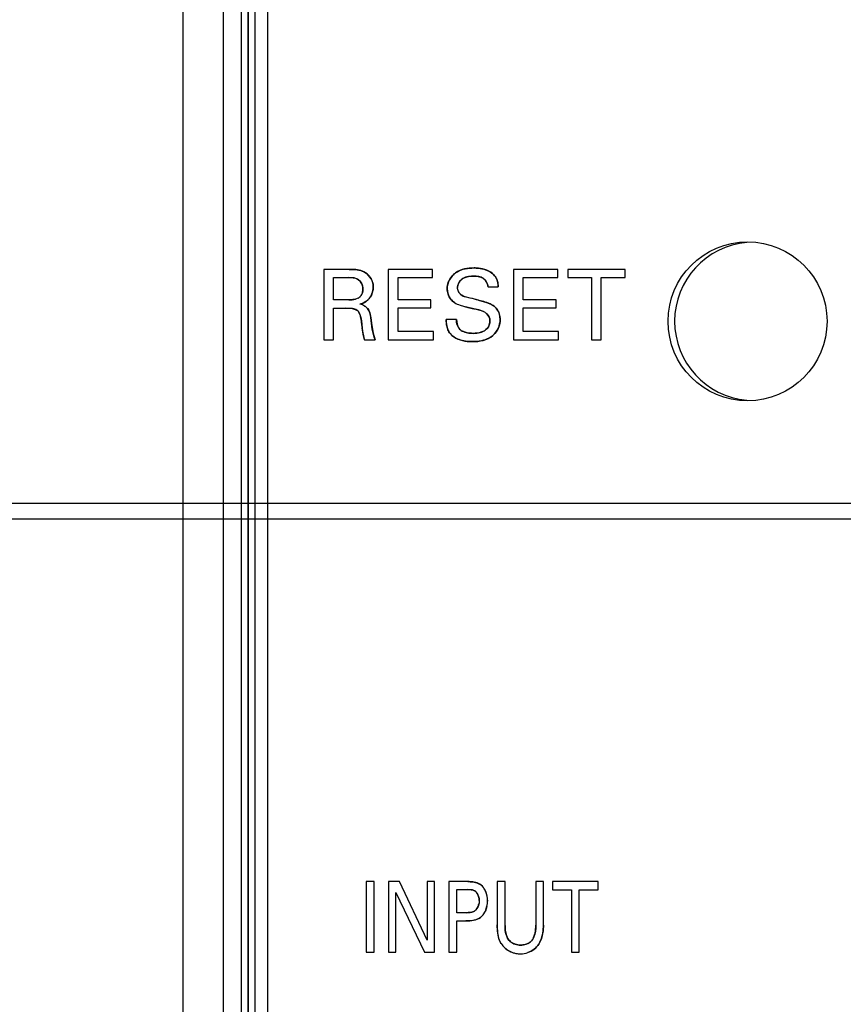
# Model space of a CAD drawing. Header units: inches. Extents: x 0 to 34, y 0 to 22.
# Tile 14 of 139: x 5.954 to 6.567, y 14.652 to 15.386. Entities that reach past the tile are written whole.
import ezdxf

# ---------------------------------------------------------------- set-up
doc = ezdxf.new("R2010")
doc.units = ezdxf.units.IN
doc.header["$LTSCALE"] = 1.87
doc.header["$MEASUREMENT"] = 0
doc.layers.get('0').update_dxf_attribs({"linetype": 'CONTINUOUS'})
doc.layers.add('02___PRT_ALL_AXES', color=7, linetype='CONTINUOUS')
doc.layers.add('DIMENSIONS', color=7, linetype='CONTINUOUS')
doc.styles.get("Standard").update_dxf_attribs({"font": 'txt', "width": 0.8})
doc.dimstyles.new('DIMSTYLE_1', dxfattribs={"dimtxt": 0.125, "dimasz": 0.18, "dimexe": 0.125, "dimexo": 0.0625, "dimgap": 0.03125, "dimtad": 0, "dimtih": 1, "dimtoh": 1, "dimdsep": 46, "dimtxsty": 'STANDARD', "dimblk": '_FILLED', "dimblk1": '_FILLED', "dimblk2": '_FILLED', "dimcen": 0.09, "dimazin": 2, "dimtp": 0.001, "dimtm": 0.001, "dimtfac": 1, "dimtofl": 0, "dimtmove": 0, "dimatfit": 3, "dimldrblk": '_FILLED', "dimfxl": 1, "dimtolj": 1, "dimarcsym": 0})

# ---------------------------------------------------------------- blocks, each defined once
blk = doc.blocks.new('*D14')
at = {"layer": 'DIMENSIONS', "color": 2, "linetype": 'CONTINUOUS'}
blk.add_line((7.22993, 17.80067), (5.38823, 17.80067), dxfattribs=at)
at = {"layer": 'DIMENSIONS', "color": 2, "linetype": 'CONTINUOUS', "insert": (5.32573, 17.86317), "char_height": 0.125, "width": 1.325, "attachment_point": 3, "line_spacing_factor": 0.9}
blk.add_mtext('88.11{\\ftxt.shx;\\W1.000000;\\H0.125000; }[3.469]', dxfattribs=at)
blk = doc.blocks.new('_FILLED')
at = {"color": 0, "linetype": 'BYBLOCK'}
blk.add_solid([(0, 0), (-1, 0.1736), (-1, -0.1736)], dxfattribs=at)
blk = doc.blocks.new('*D19')
at = {"layer": 'DIMENSIONS', "color": 2, "linetype": 'CONTINUOUS'}
for p, q in [((5.62383, 15.93363), (5.54962, 15.82427)), ((6.39145, 15.93363), (5.62383, 15.93363)), ((5.54962, 15.82427), (5.38823, 15.82427))]:
    blk.add_line(p, q, dxfattribs=at)
at = {"layer": 'DIMENSIONS', "color": 2, "linetype": 'CONTINUOUS', "insert": (5.32573, 15.88677), "char_height": 0.125, "width": 1.325, "attachment_point": 3, "line_spacing_factor": 0.9}
blk.add_mtext('40.69{\\ftxt.shx;\\W1.000000;\\H0.125000; }[1.602]', dxfattribs=at)
blk = doc.blocks.new('*D20')
at = {"layer": 'DIMENSIONS', "color": 2, "linetype": 'CONTINUOUS'}
blk.add_line((7.68498, 15.02548), (5.38823, 15.02548), dxfattribs=at)
at = {"layer": 'DIMENSIONS', "color": 2, "linetype": 'CONTINUOUS', "insert": (5.32573, 15.08798), "char_height": 0.125, "width": 1.225, "attachment_point": 3, "line_spacing_factor": 0.9}
blk.add_mtext('17.62{\\ftxt.shx;\\W1.000000;\\H0.125000; }[.694]', dxfattribs=at)
blk = doc.blocks.new('*D21')
at = {"layer": 'DIMENSIONS', "color": 2, "linetype": 'CONTINUOUS'}
for p, q in [((5.76869, 15.01381), (5.68094, 14.86756)), ((6.64248, 15.01381), (5.76869, 15.01381)), ((5.68094, 14.86756), (5.38823, 14.86756))]:
    blk.add_line(p, q, dxfattribs=at)
at = {"layer": 'DIMENSIONS', "color": 2, "linetype": 'CONTINUOUS', "insert": (5.32573, 14.93006), "char_height": 0.125, "width": 1.225, "attachment_point": 3, "line_spacing_factor": 0.9}
blk.add_mtext('17.33{\\ftxt.shx;\\W1.000000;\\H0.125000; }[.682]', dxfattribs=at)
blk = doc.blocks.new('*D22')
at = {"layer": 'DIMENSIONS', "color": 2, "linetype": 'CONTINUOUS'}
blk.add_line((7.68522, 15.98946), (5.38823, 15.98946), dxfattribs=at)
at = {"layer": 'DIMENSIONS', "color": 2, "linetype": 'CONTINUOUS', "insert": (5.32573, 16.05196), "char_height": 0.125, "width": 1.325, "attachment_point": 3, "line_spacing_factor": 0.9}
blk.add_mtext('42.11{\\ftxt.shx;\\W1.000000;\\H0.125000; }[1.658]', dxfattribs=at)
blk = doc.blocks.new('*D26')
at = {"layer": 'DIMENSIONS', "color": 2, "linetype": 'CONTINUOUS'}
blk.add_line((8.07229, 15.75194), (8.07229, 13.64417), dxfattribs=at)
at = {"layer": 'DIMENSIONS', "color": 2, "linetype": 'CONTINUOUS', "insert": (8.00979, 13.58167), "char_height": 0.125, "width": 1.325, "attachment_point": 3, "rotation": 90, "line_spacing_factor": 0.9}
blk.add_mtext('50.71{\\ftxt.shx;\\W1.000000;\\H0.125000; }[1.997]', dxfattribs=at)
blk = doc.blocks.new('*D28')
at = {"layer": 'DIMENSIONS', "color": 2, "linetype": 'CONTINUOUS'}
blk.add_line((6.88729, 14.71258), (6.88729, 13.64417), dxfattribs=at)
at = {"layer": 'DIMENSIONS', "color": 2, "linetype": 'CONTINUOUS', "insert": (6.82479, 13.58167), "char_height": 0.125, "width": 1.225, "attachment_point": 3, "rotation": 90, "line_spacing_factor": 0.9}
blk.add_mtext('20.61{\\ftxt.shx;\\W1.000000;\\H0.125000; }[.812]', dxfattribs=at)
blk = doc.blocks.new('*D32')
at = {"layer": 'DIMENSIONS', "color": 2, "linetype": 'CONTINUOUS'}
blk.add_line((9.49639, 15.40217), (5.38823, 15.40217), dxfattribs=at)
at = {"layer": 'DIMENSIONS', "color": 2, "linetype": 'CONTINUOUS', "insert": (5.32573, 15.46467), "char_height": 0.125, "width": 1.325, "attachment_point": 3, "line_spacing_factor": 0.9}
blk.add_mtext('27.19{\\ftxt.shx;\\W1.000000;\\H0.125000; }[1.071]', dxfattribs=at)
blk = doc.blocks.new('*D33')
at = {"layer": 'DIMENSIONS', "color": 2, "linetype": 'CONTINUOUS'}
blk.add_line((9.55889, 15.21466), (9.55889, 13.64417), dxfattribs=at)
at = {"layer": 'DIMENSIONS', "color": 2, "linetype": 'CONTINUOUS', "insert": (9.49639, 13.58167), "char_height": 0.125, "width": 1.325, "attachment_point": 3, "rotation": 90, "line_spacing_factor": 0.9}
blk.add_mtext('88.47{\\ftxt.shx;\\W1.000000;\\H0.125000; }[3.483]', dxfattribs=at)

msp = doc.modelspace()

# ---------------------------------------------------------------- linework, layer by layer
at = {"color": 7, "linetype": 'CONTINUOUS'}
for p, q in [((6.07573, 17.69974), (6.07573, 14.4326)), ((6.10573, 17.69974), (6.10573, 14.4326)), ((6.11951, 14.44774), (6.11951, 17.68459)), ((6.12443, 14.44774), (6.12443, 17.68459)), ((6.12478, 14.44774), (6.12478, 17.68459)), ((6.1297, 14.44774), (6.1297, 17.68459)), ((6.18084, 15.19988), (6.18084, 15.14725)), ((6.19965, 15.19988), (6.18084, 15.19988)), ((6.22875, 15.19988), (6.22875, 15.14725)), ((6.26178, 15.19988), (6.22875, 15.19988)), ((6.26178, 15.19369), (6.26178, 15.19988)), ((6.32194, 15.19988), (6.32194, 15.14725)), ((6.35496, 15.19988), (6.32194, 15.19988)), ((6.35496, 15.19369), (6.35496, 15.19988)), ((6.36248, 15.19988), (6.36248, 15.19369)), ((6.40498, 15.19988), (6.36248, 15.19988)), ((6.40498, 15.19369), (6.40498, 15.19988)), ((6.18792, 15.17721), (6.18792, 15.19375)), ((6.18792, 15.19375), (6.19943, 15.19375)), ((6.23604, 15.17727), (6.23604, 15.19369)), ((6.23604, 15.19369), (6.26178, 15.19369)), ((6.32923, 15.17727), (6.32923, 15.19369)), ((6.32923, 15.19369), (6.35496, 15.19369)), ((6.36248, 15.19369), (6.38012, 15.19369)), ((6.38012, 15.19369), (6.38012, 15.14725)), ((6.38734, 15.14725), (6.38734, 15.19369)), ((6.38734, 15.19369), (6.40498, 15.19369)), ((6.30304, 15.18676), (6.31063, 15.18676)), ((6.19943, 15.17721), (6.18792, 15.17721)), ((6.20636, 15.17837), (6.20435, 15.17759)), ((6.21208, 15.17586), (6.21387, 15.17736)), ((6.26054, 15.17727), (6.23604, 15.17727)), ((6.26054, 15.17116), (6.26054, 15.17727)), ((6.28978, 15.17844), (6.28604, 15.17937)), ((6.29408, 15.17734), (6.28978, 15.17844)), ((6.35372, 15.17727), (6.32923, 15.17727)), ((6.35372, 15.17116), (6.35372, 15.17727)), ((6.18806, 15.14725), (6.18806, 15.17101)), ((6.18806, 15.17101), (6.19725, 15.17101)), ((6.23604, 15.15366), (6.23604, 15.17116)), ((6.23604, 15.17116), (6.26054, 15.17116)), ((6.28221, 15.17317), (6.28807, 15.17157)), ((6.32923, 15.15366), (6.32923, 15.17116)), ((6.32923, 15.17116), (6.35372, 15.17116)), ((6.27942, 15.16263), (6.27184, 15.16263)), ((6.26236, 15.15366), (6.23604, 15.15366)), ((6.26236, 15.14725), (6.26236, 15.15366)), ((6.35555, 15.15366), (6.32923, 15.15366)), ((6.35555, 15.14725), (6.35555, 15.15366)), ((6.18084, 15.14725), (6.18806, 15.14725)), ((6.21117, 15.14725), (6.21897, 15.14725)), ((6.22875, 15.14725), (6.26236, 15.14725)), ((6.32194, 15.14725), (6.35555, 15.14725)), ((6.38012, 15.14725), (6.38734, 15.14725)), ((6.21233, 14.74375), (6.21233, 14.69111)), ((6.21816, 14.74375), (6.21233, 14.74375)), ((6.21816, 14.69111), (6.21816, 14.74375)), ((6.22896, 14.74375), (6.22896, 14.69111)), ((6.23706, 14.74375), (6.22896, 14.74375)), ((6.25775, 14.70022), (6.23706, 14.74375)), ((6.25775, 14.74375), (6.25775, 14.70022)), ((6.26311, 14.74375), (6.25775, 14.74375)), ((6.26311, 14.69111), (6.26311, 14.74375)), ((6.27394, 14.74375), (6.27394, 14.69111)), ((6.28804, 14.74375), (6.27394, 14.74375)), ((6.30987, 14.74375), (6.30987, 14.71167)), ((6.31569, 14.74375), (6.30987, 14.74375)), ((6.31569, 14.71116), (6.31569, 14.74375)), ((6.33854, 14.74375), (6.33854, 14.71146)), ((6.3442, 14.74375), (6.33854, 14.74375)), ((6.3442, 14.71131), (6.3442, 14.74375)), ((6.35105, 14.74375), (6.35105, 14.73755)), ((6.38503, 14.74375), (6.35105, 14.74375)), ((6.38503, 14.73755), (6.38503, 14.74375)), ((6.23426, 14.69111), (6.23426, 14.7358)), ((6.23426, 14.7358), (6.25565, 14.69111)), ((6.27976, 14.72064), (6.27976, 14.73784)), ((6.27976, 14.73784), (6.28792, 14.73784)), ((6.35105, 14.73755), (6.36516, 14.73755)), ((6.36516, 14.73755), (6.36516, 14.69111)), ((6.37093, 14.69111), (6.37093, 14.73755)), ((6.37093, 14.73755), (6.38503, 14.73755)), ((6.2867, 14.72064), (6.27976, 14.72064)), ((6.29929, 14.71904), (6.30103, 14.72188)), ((6.27976, 14.69111), (6.27976, 14.71451)), ((6.27976, 14.71451), (6.28658, 14.71451)), ((6.21233, 14.69111), (6.21816, 14.69111)), ((6.22896, 14.69111), (6.23426, 14.69111)), ((6.25565, 14.69111), (6.26311, 14.69111)), ((6.27394, 14.69111), (6.27976, 14.69111)), ((6.36516, 14.69111), (6.37093, 14.69111))]:
    msp.add_line(p, q, dxfattribs=at)
at = {"color": 40, "linetype": 'CONTINUOUS'}
for p, q in [((6.19965, 15.19988), (6.20415, 15.19971)), ((6.20415, 15.19971), (6.2083, 15.19895)), ((6.20256, 15.19363), (6.19943, 15.19375)), ((6.30921, 15.19312), (6.3102, 15.19013)), ((6.3102, 15.19013), (6.31063, 15.18676)), ((6.19943, 15.17721), (6.20198, 15.17728)), ((6.20198, 15.17728), (6.20435, 15.17759)), ((6.21207, 15.17586), (6.21002, 15.17475)), ((6.29599, 15.17685), (6.3018, 15.17523)), ((6.20126, 15.17081), (6.19725, 15.17101)), ((6.21002, 15.17475), (6.20767, 15.17392)), ((6.29233, 15.17051), (6.28634, 15.172)), ((6.29486, 15.16995), (6.29233, 15.17051)), ((6.29616, 15.16967), (6.29486, 15.16995)), ((6.29956, 15.16855), (6.29616, 15.16967)), ((6.20789, 15.16569), (6.2069, 15.16786)), ((6.20877, 15.16117), (6.20814, 15.16483)), ((6.20913, 15.15809), (6.20877, 15.16117)), ((6.21502, 15.16743), (6.21569, 15.16379)), ((6.21569, 15.16379), (6.21646, 15.15796)), ((6.27212, 15.15866), (6.27184, 15.16263)), ((6.27942, 15.16263), (6.27993, 15.15899)), ((6.30355, 15.16481), (6.3022, 15.16663)), ((6.21006, 15.1516), (6.20935, 15.15627)), ((6.21646, 15.15796), (6.2175, 15.15239)), ((6.21117, 15.14725), (6.21006, 15.1516)), ((6.2175, 15.15239), (6.21897, 15.14725)), ((6.29124, 15.14601), (6.2862, 15.14637)), ((6.29068, 14.73769), (6.28792, 14.73784)), ((6.29138, 14.73757), (6.29068, 14.73769)), ((6.29302, 14.73698), (6.29138, 14.73757)), ((6.30118, 14.73668), (6.30224, 14.7332)), ((6.29643, 14.7296), (6.2963, 14.73131)), ((6.30224, 14.7332), (6.30261, 14.7293)), ((6.2867, 14.72064), (6.28978, 14.7208)), ((6.28978, 14.7208), (6.29107, 14.72105)), ((6.29107, 14.72105), (6.2924, 14.72155)), ((6.30218, 14.72536), (6.30102, 14.72187)), ((6.29159, 14.71484), (6.28658, 14.71451)), ((6.31001, 14.70685), (6.30987, 14.71167)), ((6.31073, 14.70239), (6.31001, 14.70685)), ((6.31569, 14.71116), (6.31584, 14.70768)), ((6.31584, 14.70768), (6.31642, 14.70446)), ((6.33824, 14.70651), (6.33854, 14.71146)), ((6.31642, 14.70446), (6.31756, 14.70168)), ((6.33256, 14.69762), (6.33465, 14.69904)), ((6.33697, 14.70223), (6.33801, 14.70529)), ((6.31275, 14.69768), (6.31231, 14.69841)), ((6.33138, 14.69715), (6.33256, 14.69762))]:
    msp.add_line(p, q, dxfattribs=at)
for centre, radius, start, end in [((5.66665, 12.73524), 2.52141, 75.5463, 75.6919), ((6.19411, 15.16125), 0.01449, 14.32884, 17.85942), ((6.2966, 15.16097), 0.00794, 23.51389, 28.88389), ((6.44935, 15.18567), 0.2418, 186.54997, 186.98444), ((6.28497, 14.7296), 0.01146, 8.61356, 16.0914), ((6.28404, 14.72932), 0.01857, 347.69972, 359.96531), ((6.28479, 14.72963), 0.01164, 342.34915, 347.87763), ((6.31996, 14.70929), 0.01848, 347.53001, 351.35962), ((6.32724, 14.70768), 0.01766, 229.745, 232.95339), ((6.32758, 14.70813), 0.01822, 232.96864, 249.35679)]:
    msp.add_arc(centre, radius, start, end, dxfattribs=at)
at = {"color": 7, "linetype": 'CONTINUOUS'}
for centre, radius, start, end in [((6.58418, 16.35362), 1.21858, 255.93655, 256.14291), ((6.32419, 14.70504), 0.0136, 209.17891, 212.76918)]:
    msp.add_arc(centre, radius, start, end, dxfattribs=at)
for points, knots in [([(6.21176, 15.1974), (6.20897, 15.19919), (6.20459, 15.19985), (6.20048, 15.19988), (6.19965, 15.19988)], [0, 0, 0, 0, 0.799629, 1, 1, 1, 1]), ([(6.29262, 15.2009), (6.28788, 15.2009), (6.27804, 15.1994), (6.27257, 15.18995), (6.27257, 15.18552)], [0, 0, 0, 0, 0.516799, 1, 1, 1, 1]), ([(6.30742, 15.19572), (6.30457, 15.19882), (6.29891, 15.20066), (6.29369, 15.2009), (6.29262, 15.2009)], [0, 0, 0, 0, 0.798073, 1, 1, 1, 1]), ([(6.19943, 15.19375), (6.20158, 15.19375), (6.207, 15.19372), (6.20993, 15.18807), (6.20993, 15.18522)], [0, 0, 0, 0, 0.4295, 1, 1, 1, 1]), ([(6.2803, 15.18625), (6.2803, 15.18857), (6.28317, 15.19407), (6.28901, 15.19477), (6.29196, 15.19477)], [0, 0, 0, 0, 0.439587, 1, 1, 1, 1]), ([(6.29196, 15.19477), (6.29447, 15.19477), (6.29991, 15.19446), (6.30291, 15.18924), (6.30304, 15.18676)], [0, 0, 0, 0, 0.501314, 1, 1, 1, 1]), ([(6.31063, 15.18676), (6.31048, 15.18898), (6.31, 15.19232), (6.30809, 15.19499), (6.30742, 15.19572)], [0, 0, 0, 0, 0.691642, 1, 1, 1, 1]), ([(6.20993, 15.18522), (6.20993, 15.183), (6.20887, 15.1801), (6.20671, 15.17857), (6.20636, 15.17837)], [0, 0, 0, 0, 0.845982, 1, 1, 1, 1]), ([(6.27257, 15.18552), (6.27257, 15.1827), (6.27395, 15.17845), (6.27706, 15.17584), (6.27804, 15.17517)], [0, 0, 0, 0, 0.704141, 1, 1, 1, 1]), ([(6.28604, 15.17937), (6.28479, 15.17976), (6.28279, 15.18067), (6.28141, 15.18253), (6.281, 15.18336)], [0, 0, 0, 0, 0.593325, 1, 1, 1, 1]), ([(6.20435, 15.17759), (6.20313, 15.17731), (6.20143, 15.17724), (6.19981, 15.17721), (6.19943, 15.17721)], [0, 0, 0, 0, 0.765111, 1, 1, 1, 1]), ([(6.30677, 15.17291), (6.30395, 15.17478), (6.29949, 15.17595), (6.29515, 15.17707), (6.29408, 15.17734)], [0, 0, 0, 0, 0.753957, 1, 1, 1, 1]), ([(6.19725, 15.17101), (6.20024, 15.17101), (6.20453, 15.17085), (6.20664, 15.16827), (6.2069, 15.16786)], [0, 0, 0, 0, 0.856489, 1, 1, 1, 1]), ([(6.21569, 15.16379), (6.21542, 15.16625), (6.2147, 15.16998), (6.21197, 15.17208), (6.21115, 15.17255)], [0, 0, 0, 0, 0.729452, 1, 1, 1, 1]), ([(6.29956, 15.16854), (6.30011, 15.16828), (6.30104, 15.16773), (6.30188, 15.16698), (6.30221, 15.16663)], [0, 0, 0, 0, 0.571924, 1, 1, 1, 1]), ([(6.31202, 15.16241), (6.31202, 15.16513), (6.31092, 15.16941), (6.30786, 15.17219), (6.30677, 15.17291)], [0, 0, 0, 0, 0.674731, 1, 1, 1, 1]), ([(6.27184, 15.16263), (6.27184, 15.16002), (6.27226, 15.15614), (6.27421, 15.15288), (6.27491, 15.15198)], [0, 0, 0, 0, 0.696287, 1, 1, 1, 1]), ([(6.29211, 15.15221), (6.28828, 15.15221), (6.28069, 15.15358), (6.27952, 15.16035), (6.27942, 15.16263)], [0, 0, 0, 0, 0.626989, 1, 1, 1, 1]), ([(6.29124, 15.14601), (6.29662, 15.14601), (6.30734, 15.14793), (6.31202, 15.15812), (6.31202, 15.16241)], [0, 0, 0, 0, 0.556731, 1, 1, 1, 1]), ([(6.30443, 15.16161), (6.30443, 15.15959), (6.30235, 15.15364), (6.29575, 15.15221), (6.29211, 15.15221)], [0, 0, 0, 0, 0.356652, 1, 1, 1, 1]), ([(6.27491, 15.15198), (6.27777, 15.14832), (6.28423, 15.14627), (6.29002, 15.14601), (6.29124, 15.14601)], [0, 0, 0, 0, 0.791795, 1, 1, 1, 1]), ([(6.29952, 14.73952), (6.29775, 14.74191), (6.29334, 14.74383), (6.28922, 14.74375), (6.28804, 14.74375)], [0, 0, 0, 0, 0.715099, 1, 1, 1, 1]), ([(6.29302, 14.73698), (6.29312, 14.73692), (6.29456, 14.73607), (6.2955, 14.73443), (6.29598, 14.73277)], [0, 0, 0, 0, 0.067235, 1, 1, 1, 1]), ([(6.29588, 14.72609), (6.29533, 14.72438), (6.29424, 14.72259), (6.29261, 14.72165), (6.2924, 14.72155)], [0, 0, 0, 0, 0.876214, 1, 1, 1, 1]), ([(6.28658, 14.71451), (6.2903, 14.71451), (6.29551, 14.71495), (6.29874, 14.71835), (6.29929, 14.71904)], [0, 0, 0, 0, 0.808748, 1, 1, 1, 1]), ([(6.30987, 14.71167), (6.30987, 14.70787), (6.31001, 14.70314), (6.31197, 14.69904), (6.31231, 14.69841)], [0, 0, 0, 0, 0.84114, 1, 1, 1, 1]), ([(6.31756, 14.70168), (6.31655, 14.70344), (6.3158, 14.70672), (6.31569, 14.70994), (6.31569, 14.71116)], [0, 0, 0, 0, 0.625853, 1, 1, 1, 1]), ([(6.33854, 14.71146), (6.33854, 14.70845), (6.33836, 14.70521), (6.33702, 14.70234), (6.33697, 14.70223)], [0, 0, 0, 0, 0.962358, 1, 1, 1, 1]), ([(6.34076, 14.69731), (6.34289, 14.70063), (6.34413, 14.70561), (6.3442, 14.71042), (6.3442, 14.71131)], [0, 0, 0, 0, 0.81701, 1, 1, 1, 1]), ([(6.32717, 14.69651), (6.32456, 14.69651), (6.32053, 14.69769), (6.31815, 14.70069), (6.31756, 14.70168)], [0, 0, 0, 0, 0.694502, 1, 1, 1, 1]), ([(6.33464, 14.69903), (6.33436, 14.69877), (6.33228, 14.69709), (6.32944, 14.69651), (6.32717, 14.69651)], [0, 0, 0, 0, 0.144392, 1, 1, 1, 1]), ([(6.3327, 14.69094), (6.33437, 14.69151), (6.33754, 14.69318), (6.33983, 14.69585), (6.34076, 14.69731)], [0, 0, 0, 0, 0.498916, 1, 1, 1, 1]), ([(6.32116, 14.69108), (6.322, 14.69076), (6.324, 14.69018), (6.32602, 14.69001), (6.32717, 14.69001)], [0, 0, 0, 0, 0.430832, 1, 1, 1, 1])]:
    msp.add_open_spline(points, degree=3, knots=knots, dxfattribs=at)
at = {"color": 40, "linetype": 'CONTINUOUS'}
for points in [[(6.2083, 15.19895), (6.20953, 15.19858), (6.21069, 15.19808), (6.21176, 15.1974)], [(6.21176, 15.1974), (6.21286, 15.19671), (6.21386, 15.19577), (6.2147, 15.19469)], [(6.28054, 15.1983), (6.28226, 15.19926), (6.28413, 15.19989), (6.28606, 15.20029)], [(6.28606, 15.20029), (6.28823, 15.20074), (6.29046, 15.2009), (6.29262, 15.2009)], [(6.29852, 15.20031), (6.30031, 15.19993), (6.30206, 15.19935), (6.30366, 15.19853)], [(6.30366, 15.19853), (6.30507, 15.1978), (6.30636, 15.19687), (6.30742, 15.19572)], [(6.20531, 15.19292), (6.20446, 15.19332), (6.20352, 15.19352), (6.20256, 15.19363)], [(6.20932, 15.18835), (6.20892, 15.18939), (6.20833, 15.19037), (6.20761, 15.19119)], [(6.2147, 15.19469), (6.21561, 15.19352), (6.21634, 15.19218), (6.21684, 15.19078)], [(6.21684, 15.19078), (6.21732, 15.18944), (6.21759, 15.18804), (6.21759, 15.18669)], [(6.27257, 15.18552), (6.27257, 15.18706), (6.27289, 15.18861), (6.27346, 15.1901)], [(6.27346, 15.1901), (6.2741, 15.19178), (6.27506, 15.19337), (6.27624, 15.19475)], [(6.28726, 15.1943), (6.2859, 15.19397), (6.28461, 15.19343), (6.28352, 15.19258)], [(6.29196, 15.19477), (6.29042, 15.19477), (6.2888, 15.19467), (6.28726, 15.1943)], [(6.2962, 15.19444), (6.29482, 15.19472), (6.29335, 15.19477), (6.29196, 15.19477)], [(6.30207, 15.19012), (6.30148, 15.19124), (6.30065, 15.19224), (6.29968, 15.19297)], [(6.30304, 15.18676), (6.30298, 15.1879), (6.30263, 15.18906), (6.30207, 15.19012)], [(6.20993, 15.18522), (6.20993, 15.18625), (6.20971, 15.18733), (6.20932, 15.18835)], [(6.20946, 15.18237), (6.20977, 15.1833), (6.20993, 15.18428), (6.20993, 15.18522)], [(6.21711, 15.18315), (6.2168, 15.18201), (6.21635, 15.1809), (6.21577, 15.17988)], [(6.21759, 15.18669), (6.21759, 15.18552), (6.21742, 15.18432), (6.21711, 15.18315)], [(6.27327, 15.18134), (6.27281, 15.1827), (6.27257, 15.18413), (6.27257, 15.18552)], [(6.28112, 15.1896), (6.2806, 15.18854), (6.2803, 15.18739), (6.2803, 15.18625)], [(6.20819, 15.17996), (6.20874, 15.18067), (6.20916, 15.1815), (6.20946, 15.18237)], [(6.21208, 15.17586), (6.21207, 15.17586), (6.21207, 15.17586), (6.21207, 15.17586)], [(6.21577, 15.17988), (6.21524, 15.17895), (6.21461, 15.17809), (6.21387, 15.17736)], [(6.27514, 15.17781), (6.27433, 15.17886), (6.2737, 15.18007), (6.27327, 15.18134)], [(6.283, 15.18086), (6.2839, 15.18017), (6.28495, 15.17971), (6.28605, 15.17936)], [(6.20466, 15.16986), (6.20366, 15.17037), (6.20248, 15.17065), (6.20126, 15.17081)], [(6.21115, 15.17255), (6.21115, 15.17255), (6.21115, 15.17255), (6.21116, 15.17255)], [(6.21346, 15.17063), (6.21419, 15.16972), (6.21468, 15.16861), (6.21502, 15.16743)], [(6.29956, 15.16854), (6.29956, 15.16855), (6.29956, 15.16855), (6.29956, 15.16855)], [(6.3018, 15.17523), (6.30355, 15.17465), (6.30524, 15.17392), (6.30677, 15.17291)], [(6.30677, 15.17291), (6.30786, 15.17219), (6.30884, 15.1713), (6.30963, 15.17025)], [(6.30963, 15.17025), (6.31041, 15.1692), (6.31098, 15.168), (6.31138, 15.16674)], [(6.30351, 15.15767), (6.30411, 15.1589), (6.30443, 15.16028), (6.30443, 15.16161)], [(6.30443, 15.16161), (6.30443, 15.16247), (6.30423, 15.16333), (6.30388, 15.16414)], [(6.31202, 15.16241), (6.31202, 15.16065), (6.31167, 15.15885), (6.31103, 15.15714)], [(6.31138, 15.16674), (6.31181, 15.16533), (6.31202, 15.16385), (6.31202, 15.16241)], [(6.27308, 15.15512), (6.27261, 15.15625), (6.27231, 15.15745), (6.27212, 15.15866)], [(6.27993, 15.15899), (6.28022, 15.15791), (6.28065, 15.15689), (6.28129, 15.15604)], [(6.28129, 15.15604), (6.28196, 15.15516), (6.28284, 15.15446), (6.28386, 15.15392)], [(6.28386, 15.15392), (6.28501, 15.15331), (6.28632, 15.15289), (6.28767, 15.15262)], [(6.29705, 15.15282), (6.29847, 15.15321), (6.29983, 15.15379), (6.30097, 15.15463)], [(6.31103, 15.15714), (6.31036, 15.15535), (6.30937, 15.15365), (6.30814, 15.1522)], [(6.27769, 15.14942), (6.27663, 15.15014), (6.27569, 15.15098), (6.27491, 15.15198)], [(6.28154, 15.14752), (6.28017, 15.14801), (6.27886, 15.14864), (6.27769, 15.14942)], [(6.2862, 15.14637), (6.28463, 15.14661), (6.28305, 15.14699), (6.28154, 15.14752)], [(6.28767, 15.15262), (6.28916, 15.15233), (6.2907, 15.15221), (6.29211, 15.15221)], [(6.29804, 15.14666), (6.29579, 15.14619), (6.29346, 15.14601), (6.29124, 15.14601)], [(6.29211, 15.15221), (6.29371, 15.15221), (6.29542, 15.15239), (6.29705, 15.15282)], [(6.30378, 15.14869), (6.30201, 15.14774), (6.30006, 15.14708), (6.29804, 15.14666)], [(6.2927, 14.74346), (6.2941, 14.74318), (6.2955, 14.74268), (6.29674, 14.74195)], [(6.29598, 14.73277), (6.29571, 14.73371), (6.29531, 14.7346), (6.29478, 14.73536)], [(6.29674, 14.74195), (6.29783, 14.74131), (6.29879, 14.7405), (6.29952, 14.73952)], [(6.30118, 14.73668), (6.30118, 14.73668), (6.30118, 14.73668), (6.30118, 14.73668)], [(6.29445, 14.72327), (6.29508, 14.72409), (6.29555, 14.72507), (6.29588, 14.7261)], [(6.29589, 14.71617), (6.29458, 14.7155), (6.29311, 14.71509), (6.29159, 14.71484)], [(6.34387, 14.70608), (6.34363, 14.70446), (6.34325, 14.70285), (6.3427, 14.70132)], [(6.3199, 14.69891), (6.32084, 14.69814), (6.32195, 14.69756), (6.32312, 14.69717)], [(6.3427, 14.70132), (6.3422, 14.69991), (6.34156, 14.69855), (6.34076, 14.69731)], [(6.32312, 14.69717), (6.32443, 14.69673), (6.32583, 14.69651), (6.32717, 14.69651)], [(6.32717, 14.69651), (6.32857, 14.69651), (6.33003, 14.6967), (6.33138, 14.69715)], [(6.33732, 14.69343), (6.33596, 14.69235), (6.33438, 14.69151), (6.3327, 14.69094)], [(6.34076, 14.69731), (6.33983, 14.69585), (6.33868, 14.69452), (6.33732, 14.69343)], [(6.32116, 14.69108), (6.32116, 14.69108), (6.32116, 14.69108), (6.32116, 14.69108)]]:
    msp.add_open_spline(points, degree=3, dxfattribs=at)
at = {"color": 7, "linetype": 'CONTINUOUS'}
for points in [[(6.21759, 15.18669), (6.21759, 15.19075), (6.21519, 15.19523), (6.21176, 15.1974)], [(6.21387, 15.17736), (6.21624, 15.17972), (6.21759, 15.18334), (6.21759, 15.18669)], [(6.281, 15.18336), (6.28056, 15.18427), (6.2803, 15.18528), (6.2803, 15.18625)], [(6.20767, 15.17392), (6.20922, 15.17436), (6.21075, 15.17496), (6.21208, 15.17586)], [(6.21115, 15.17255), (6.21007, 15.17317), (6.20885, 15.17362), (6.20767, 15.17392)], [(6.27804, 15.17517), (6.27932, 15.1743), (6.28073, 15.17367), (6.28221, 15.17317)], [(6.29233, 15.17051), (6.29474, 15.16991), (6.29733, 15.16962), (6.29956, 15.16854)], [(6.2069, 15.16786), (6.20809, 15.16602), (6.20851, 15.16341), (6.20877, 15.16117)], [(6.20877, 15.16117), (6.20936, 15.1565), (6.20968, 15.15172), (6.21117, 15.14725)], [(6.21897, 15.14725), (6.21711, 15.15255), (6.21635, 15.15821), (6.21569, 15.16379)], [(6.30221, 15.16663), (6.30352, 15.16525), (6.30443, 15.16342), (6.30443, 15.16161)], [(6.28792, 14.73784), (6.28963, 14.73784), (6.29156, 14.73778), (6.29302, 14.73698)], [(6.30118, 14.73668), (6.30074, 14.7377), (6.30019, 14.73866), (6.29952, 14.73952)], [(6.30261, 14.7293), (6.30261, 14.73177), (6.30217, 14.73438), (6.30118, 14.73668)], [(6.29643, 14.7296), (6.29643, 14.72847), (6.29625, 14.72725), (6.29588, 14.72609)], [(6.29598, 14.73277), (6.29628, 14.73172), (6.29643, 14.73062), (6.29643, 14.7296)], [(6.30103, 14.72188), (6.30209, 14.72419), (6.30261, 14.72681), (6.30261, 14.7293)], [(6.2924, 14.72155), (6.29073, 14.72071), (6.28861, 14.72064), (6.2867, 14.72064)], [(6.33697, 14.70223), (6.33639, 14.70104), (6.33561, 14.69992), (6.33464, 14.69903)], [(6.31275, 14.69768), (6.31358, 14.69639), (6.31463, 14.69522), (6.31584, 14.6942)], [(6.31584, 14.6942), (6.31741, 14.69287), (6.31924, 14.6918), (6.32116, 14.69108)], [(6.32717, 14.69001), (6.32902, 14.69001), (6.33091, 14.69033), (6.3327, 14.69094)]]:
    msp.add_open_spline(points, degree=3, dxfattribs=at)
at = {"color": 40, "linetype": 'CONTINUOUS'}
for points, knots in [([(6.27624, 15.19475), (6.27703, 15.19568), (6.27841, 15.19699), (6.27997, 15.19798), (6.28054, 15.1983)], [0, 0, 0, 0, 0.642444, 1, 1, 1, 1]), ([(6.29262, 15.2009), (6.29369, 15.2009), (6.29562, 15.20081), (6.29762, 15.2005), (6.29852, 15.20031)], [0, 0, 0, 0, 0.544588, 1, 1, 1, 1]), ([(6.20761, 15.19119), (6.20707, 15.19179), (6.20631, 15.19242), (6.20547, 15.19285), (6.20531, 15.19292)], [0, 0, 0, 0, 0.817265, 1, 1, 1, 1]), ([(6.28352, 15.19258), (6.28348, 15.19255), (6.28249, 15.19176), (6.28167, 15.19071), (6.28112, 15.1896)], [0, 0, 0, 0, 0.041098, 1, 1, 1, 1]), ([(6.29968, 15.19297), (6.29956, 15.19306), (6.29851, 15.19379), (6.29731, 15.19422), (6.2962, 15.19444)], [0, 0, 0, 0, 0.116408, 1, 1, 1, 1]), ([(6.30742, 15.19572), (6.30809, 15.19499), (6.30871, 15.19411), (6.30918, 15.19317), (6.30921, 15.19312)], [0, 0, 0, 0, 0.943066, 1, 1, 1, 1]), ([(6.281, 15.18336), (6.28141, 15.18253), (6.28207, 15.18163), (6.28288, 15.18096), (6.283, 15.18086)], [0, 0, 0, 0, 0.846236, 1, 1, 1, 1]), ([(6.20636, 15.17837), (6.20671, 15.17857), (6.20737, 15.17904), (6.20793, 15.17964), (6.20819, 15.17996)], [0, 0, 0, 0, 0.501182, 1, 1, 1, 1]), ([(6.27804, 15.17517), (6.27706, 15.17584), (6.27605, 15.17669), (6.27522, 15.17772), (6.27514, 15.17781)], [0, 0, 0, 0, 0.907019, 1, 1, 1, 1]), ([(6.2069, 15.16786), (6.20663, 15.16827), (6.20599, 15.16906), (6.20515, 15.16962), (6.20466, 15.16986)], [0, 0, 0, 0, 0.47133, 1, 1, 1, 1]), ([(6.21116, 15.17255), (6.21197, 15.17208), (6.21277, 15.17146), (6.2134, 15.1707), (6.21346, 15.17063)], [0, 0, 0, 0, 0.914839, 1, 1, 1, 1]), ([(6.27491, 15.15198), (6.27421, 15.15288), (6.27358, 15.15393), (6.27311, 15.15505), (6.27308, 15.15512)], [0, 0, 0, 0, 0.937537, 1, 1, 1, 1]), ([(6.30097, 15.15463), (6.30149, 15.15501), (6.30247, 15.1559), (6.3032, 15.15704), (6.30351, 15.15767)], [0, 0, 0, 0, 0.480766, 1, 1, 1, 1]), ([(6.30814, 15.1522), (6.30769, 15.15167), (6.30636, 15.15031), (6.30482, 15.14926), (6.30378, 15.14869)], [0, 0, 0, 0, 0.367344, 1, 1, 1, 1]), ([(6.28804, 14.74375), (6.28922, 14.74375), (6.29075, 14.74378), (6.29233, 14.74353), (6.2927, 14.74346)], [0, 0, 0, 0, 0.765452, 1, 1, 1, 1]), ([(6.29478, 14.73536), (6.29437, 14.73594), (6.2938, 14.73652), (6.29312, 14.73693), (6.29302, 14.73698)], [0, 0, 0, 0, 0.85624, 1, 1, 1, 1]), ([(6.2924, 14.72155), (6.29261, 14.72165), (6.29339, 14.72209), (6.29404, 14.72273), (6.29445, 14.72327)], [0, 0, 0, 0, 0.260835, 1, 1, 1, 1]), ([(6.29929, 14.71904), (6.29874, 14.71835), (6.29769, 14.71725), (6.29644, 14.71645), (6.29589, 14.71617)], [0, 0, 0, 0, 0.589291, 1, 1, 1, 1]), ([(6.3442, 14.71131), (6.3442, 14.71042), (6.34417, 14.70869), (6.344, 14.70694), (6.34387, 14.70608)], [0, 0, 0, 0, 0.509113, 1, 1, 1, 1]), ([(6.31231, 14.69841), (6.31197, 14.69904), (6.31135, 14.70034), (6.31091, 14.7017), (6.31073, 14.70239)], [0, 0, 0, 0, 0.501683, 1, 1, 1, 1]), ([(6.31756, 14.70168), (6.31815, 14.70069), (6.31891, 14.69972), (6.31985, 14.69895), (6.3199, 14.69891)], [0, 0, 0, 0, 0.949007, 1, 1, 1, 1])]:
    msp.add_open_spline(points, degree=3, knots=knots, dxfattribs=at)
at = {"layer": '02___PRT_ALL_AXES', "color": 7, "linetype": 'CONTINUOUS'}
msp.add_line((6.13896, 17.68204), (6.13896, 14.45156), dxfattribs=at)
msp.add_circle((6.4962, 15.16117), 0.05918, dxfattribs=at)
msp.add_arc((6.50089, 15.16117), 0.059, 94.9644, 264.95783, dxfattribs=at)

# ---------------------------------------------------------------- dimensions: what is measured, and where the dimension line sits
at = {"layer": 'DIMENSIONS', "color": 2, "linetype": 'CONTINUOUS'}
for feature_location, offset, dtype, origin, picture, middle in [((7.22993, 17.80067), (-1.8417, 0), 0, (7.29243, 14.33167), '*D14', (4.66323, 17.80067)), ((7.68522, 15.98946), (-2.29699, 0), 0, (7.74772, 14.33167), '*D22', (4.66323, 15.98946)), ((6.39145, 15.93363), (-1.00322, -0.10936), 0, (6.45395, 14.33167), '*D19', (4.66323, 15.82427)), ((8.07229, 15.75194), (0, -2.10778), 1, (6.07573, 15.81444), '*D26', (8.07229, 12.91917)), ((9.49639, 15.40217), (-4.10815, 0), 0, (9.55889, 14.33167), '*D32', (4.66323, 15.40217)), ((9.55889, 15.21466), (0, -1.5705), 1, (6.07573, 15.27716), '*D33', (9.55889, 12.91917)), ((7.68498, 15.02548), (-2.29675, 0), 0, (7.74748, 14.33167), '*D20', (4.71323, 15.02548)), ((6.64248, 15.01381), (-1.25425, -0.14625), 0, (6.70498, 14.33167), '*D21', (4.71323, 14.86756)), ((6.88729, 14.71258), (0, -1.06841), 1, (6.07573, 14.77508), '*D28', (6.88729, 12.96917))]:
    dim = msp.add_ordinate_dim(feature_location=feature_location, offset=offset, dtype=dtype, origin=origin, dimstyle='DIMSTYLE_1', dxfattribs=at)
    dim.commit()
    dim.dimension.update_dxf_attribs({"geometry": picture, "text_midpoint": middle})

doc.saveas('drawing.dxf')
